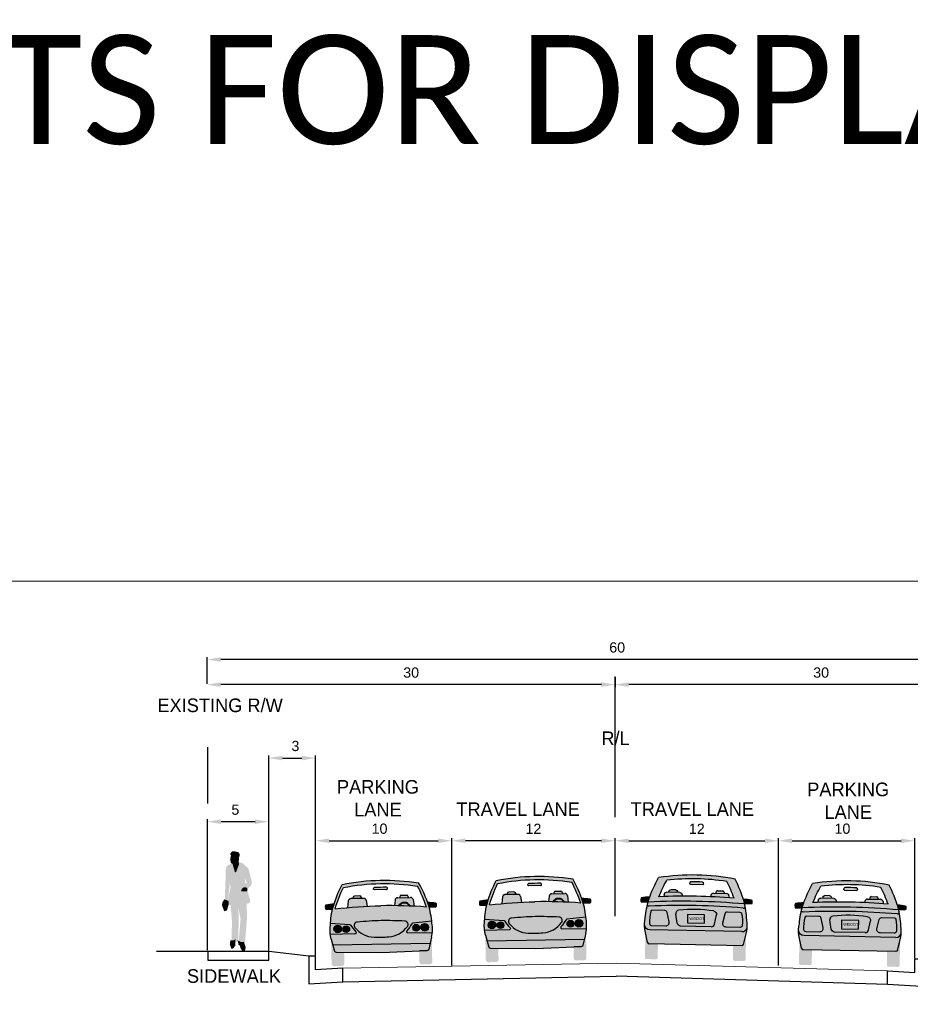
# Model space of a CAD drawing. Extents: x 3480 to 4622, y 4336 to 4703.
# Tile 31 of 33: x 4124 to 4157, y 4661 to 4697. Entities that reach past the tile are written whole.
import ezdxf

# ---------------------------------------------------------------- set-up
doc = ezdxf.new("R2010")
doc.units = 0
doc.header["$MEASUREMENT"] = 0
doc.set_wipeout_variables(frame=1)
doc.linetypes.add('Wisdot2', pattern=[0.125, 0.0625, -0.0625])
doc.layers.get('Defpoints').update_dxf_attribs({"lineweight": 25})
for name, color, linetype, lineweight in [('P_AREA', 1, 'Wisdot2', 25), ('P_MISC', 7, 'Continuous', 25), ('P_MISC_CONSTD', 7, 'Continuous', 25), ('P_MISC_TYPS', 7, 'Continuous', 25)]:
    doc.layers.add(name, color=color, linetype=linetype, lineweight=lineweight)
doc.layers.add('P_MISC_NoPlot', color=7, linetype='Continuous', lineweight=18, plot=False)
doc.layers.add('P_MISC_TXT', color=7, linetype='Continuous')
doc.styles.add('100', font='dot_font5.shx', dxfattribs={"height": 0.05})
doc.styles.add('CalibriLight', font='calibril.ttf')
doc.styles.get("Standard").update_dxf_attribs({"font": 'arial.ttf'})
doc.styles.add('Style-dot_font15', font='dot_font15.shx')
doc.dimstyles.get("Standard").update_dxf_attribs({"dimtxt": 0.18, "dimasz": 0.18, "dimexe": 0.18, "dimexo": 0.0625, "dimgap": 0.09, "dimtad": 0, "dimtih": 1, "dimtoh": 1, "dimdec": 4, "dimzin": 0, "dimdsep": 46, "dimtxsty": 'Standard', "dimcen": 0.09, "dimadec": 0, "dimazin": 0, "dimtfac": 1, "dimtdec": 4, "dimtofl": 0, "dimtmove": 0, "dimatfit": 3, "dimfxl": 1, "dimtolj": 1, "dimtzin": 0, "dimarcsym": 0})

# ---------------------------------------------------------------- blocks, each defined once
blk = doc.blocks.new('*D89')
at = {"layer": 'Defpoints', "color": 0, "transparency": 16777216}
for p in [(870652.745, 574593.412), (870664.745, 574587.808), (870652.745, 574584.994)]:
    blk.add_point(p, dxfattribs=at)
at = {"layer": 'P_MISC', "color": 0, "lineweight": -2, "transparency": 16777216}
for p, q in [((870652.745, 574585.057), (870652.745, 574593.592)), ((870663.745, 574593.412), (870653.745, 574593.412)), ((870664.745, 574587.871), (870664.745, 574593.592))]:
    blk.add_line(p, q, dxfattribs=at)
at = {"layer": 'P_MISC', "color": 0, "transparency": 16777216}
for points in [[(870653.745, 574593.579), (870653.745, 574593.246), (870652.745, 574593.412)], [(870663.745, 574593.579), (870663.745, 574593.246), (870664.745, 574593.412)]]:
    blk.add_solid(points, dxfattribs=at)
at = {"layer": 'P_MISC', "color": 0, "transparency": 16777216, "insert": (870658.745, 574594.289), "char_height": 0.75, "attachment_point": 5}
blk.add_mtext('\\A1;12', dxfattribs=at)
blk = doc.blocks.new('*D90')
at = {"layer": 'Defpoints', "color": 0, "transparency": 16777216}
for p in [(870676.745, 574593.412), (870664.745, 574587.808), (870676.745, 574584.176)]:
    blk.add_point(p, dxfattribs=at)
at = {"layer": 'P_MISC', "color": 0, "lineweight": -2, "transparency": 16777216}
for p, q in [((870664.745, 574587.871), (870664.745, 574593.592)), ((870665.745, 574593.412), (870675.745, 574593.412)), ((870676.745, 574584.238), (870676.745, 574593.592))]:
    blk.add_line(p, q, dxfattribs=at)
at = {"layer": 'P_MISC', "color": 0, "transparency": 16777216}
for points in [[(870665.745, 574593.579), (870665.745, 574593.246), (870664.745, 574593.412)], [(870675.745, 574593.579), (870675.745, 574593.246), (870676.745, 574593.412)]]:
    blk.add_solid(points, dxfattribs=at)
at = {"layer": 'P_MISC', "color": 0, "transparency": 16777216, "insert": (870670.745, 574594.289), "char_height": 0.75, "attachment_point": 5}
blk.add_mtext('\\A1;12', dxfattribs=at)
blk = doc.blocks.new('*D91')
at = {"layer": 'Defpoints', "color": 0, "transparency": 16777216}
for p in [(870686.748, 574593.412), (870676.745, 574587.808), (870686.748, 574584.73)]:
    blk.add_point(p, dxfattribs=at)
at = {"layer": 'P_MISC', "color": 0, "lineweight": -2, "transparency": 16777216}
for p, q in [((870676.745, 574587.871), (870676.745, 574593.592)), ((870677.745, 574593.412), (870685.748, 574593.412)), ((870686.748, 574584.793), (870686.748, 574593.592))]:
    blk.add_line(p, q, dxfattribs=at)
at = {"layer": 'P_MISC', "color": 0, "transparency": 16777216}
for points in [[(870677.745, 574593.579), (870677.745, 574593.246), (870676.745, 574593.412)], [(870685.748, 574593.579), (870685.748, 574593.246), (870686.748, 574593.412)]]:
    blk.add_solid(points, dxfattribs=at)
at = {"layer": 'P_MISC', "color": 0, "transparency": 16777216, "insert": (870681.444, 574594.295), "char_height": 0.75, "attachment_point": 5}
blk.add_mtext('\\A1;10', dxfattribs=at)
blk = doc.blocks.new('*D92')
at = {"layer": 'Defpoints', "color": 0, "transparency": 16777216}
for p in [(870652.745, 574593.412), (870642.742, 574584.934), (870652.745, 574584.186)]:
    blk.add_point(p, dxfattribs=at)
at = {"layer": 'P_MISC', "color": 0, "lineweight": -2, "transparency": 16777216}
for p, q in [((870642.742, 574584.996), (870642.742, 574593.592)), ((870643.742, 574593.412), (870651.745, 574593.412)), ((870652.745, 574584.249), (870652.745, 574593.592))]:
    blk.add_line(p, q, dxfattribs=at)
at = {"layer": 'P_MISC', "color": 0, "transparency": 16777216}
for points in [[(870643.742, 574593.579), (870643.742, 574593.246), (870642.742, 574593.412)], [(870651.745, 574593.579), (870651.745, 574593.246), (870652.745, 574593.412)]]:
    blk.add_solid(points, dxfattribs=at)
at = {"layer": 'P_MISC', "color": 0, "transparency": 16777216, "insert": (870647.442, 574594.295), "char_height": 0.75, "attachment_point": 5}
blk.add_mtext('\\A1;10', dxfattribs=at)
blk = doc.blocks.new('*D93')
at = {"layer": 'Defpoints', "color": 0, "transparency": 16777216}
for p in [(870642.742, 574599.489), (870639.306, 574586.214), (870642.742, 574584.925)]:
    blk.add_point(p, dxfattribs=at)
at = {"layer": 'P_MISC', "color": 0, "lineweight": -2, "transparency": 16777216}
for p, q in [((870639.306, 574586.276), (870639.306, 574599.669)), ((870640.306, 574599.489), (870641.742, 574599.489)), ((870642.742, 574584.987), (870642.742, 574599.669))]:
    blk.add_line(p, q, dxfattribs=at)
at = {"layer": 'P_MISC', "color": 0, "transparency": 16777216}
for points in [[(870640.306, 574599.656), (870640.306, 574599.322), (870639.306, 574599.489)], [(870641.742, 574599.656), (870641.742, 574599.322), (870642.742, 574599.489)]]:
    blk.add_solid(points, dxfattribs=at)
at = {"layer": 'P_MISC', "color": 0, "transparency": 16777216, "insert": (870641.264, 574600.372), "char_height": 0.75, "attachment_point": 5}
blk.add_mtext('\\A1;3', dxfattribs=at)
blk = doc.blocks.new('*D99')
at = {"layer": 'Defpoints', "color": 0, "transparency": 16777216}
for p in [(870634.8, 574594.812), (870634.8, 574585.322), (870639.306, 574585.268)]:
    blk.add_point(p, dxfattribs=at)
at = {"layer": 'P_MISC', "color": 0, "lineweight": -2, "transparency": 16777216}
for p, q in [((870634.8, 574585.384), (870634.8, 574594.992)), ((870638.306, 574594.812), (870635.8, 574594.812)), ((870639.306, 574585.33), (870639.306, 574594.992))]:
    blk.add_line(p, q, dxfattribs=at)
at = {"layer": 'P_MISC', "color": 0, "transparency": 16777216}
for points in [[(870635.8, 574594.979), (870635.8, 574594.645), (870634.8, 574594.812)], [(870638.306, 574594.979), (870638.306, 574594.645), (870639.306, 574594.812)]]:
    blk.add_solid(points, dxfattribs=at)
at = {"layer": 'P_MISC', "color": 0, "transparency": 16777216, "insert": (870636.855, 574595.693), "char_height": 0.75, "attachment_point": 5}
blk.add_mtext('\\A1;5', dxfattribs=at)
blk = doc.blocks.new('*D96')
at = {"layer": 'Defpoints', "color": 0, "transparency": 16777216}
for p in [(870634.783, 574606.731), (870634.783, 574604.954), (870695.011, 574604.823)]:
    blk.add_point(p, dxfattribs=at)
at = {"layer": 'P_MISC', "color": 0, "lineweight": -2, "transparency": 16777216}
for p, q in [((870634.783, 574605.017), (870634.783, 574606.911)), ((870694.011, 574606.731), (870635.783, 574606.731)), ((870695.011, 574604.885), (870695.011, 574606.911))]:
    blk.add_line(p, q, dxfattribs=at)
at = {"layer": 'P_MISC', "color": 0, "transparency": 16777216}
for points in [[(870635.783, 574606.897), (870635.783, 574606.564), (870634.783, 574606.731)], [(870694.011, 574606.897), (870694.011, 574606.564), (870695.011, 574606.731)]]:
    blk.add_solid(points, dxfattribs=at)
at = {"layer": 'P_MISC', "color": 0, "transparency": 16777216, "insert": (870664.897, 574607.613), "char_height": 0.75, "attachment_point": 5}
blk.add_mtext('\\A1;60', dxfattribs=at)
blk = doc.blocks.new('*D97')
at = {"layer": 'Defpoints', "color": 0, "transparency": 16777216}
for p in [(870664.745, 574605.481), (870664.745, 574604.885), (870695.011, 574604.282)]:
    blk.add_point(p, dxfattribs=at)
at = {"layer": 'P_MISC', "color": 0, "lineweight": -2, "transparency": 16777216}
for p, q in [((870664.745, 574605.418), (870664.745, 574604.705)), ((870694.011, 574604.885), (870665.745, 574604.885)), ((870695.011, 574604.344), (870695.011, 574605.065))]:
    blk.add_line(p, q, dxfattribs=at)
at = {"layer": 'P_MISC', "color": 0, "transparency": 16777216}
for points in [[(870665.745, 574605.052), (870665.745, 574604.719), (870664.745, 574604.885)], [(870694.011, 574605.052), (870694.011, 574604.719), (870695.011, 574604.885)]]:
    blk.add_solid(points, dxfattribs=at)
at = {"layer": 'P_MISC', "color": 0, "transparency": 16777216, "insert": (870679.878, 574605.768), "char_height": 0.75, "attachment_point": 5}
blk.add_mtext('\\A1;30', dxfattribs=at)
blk = doc.blocks.new('*D98')
at = {"layer": 'Defpoints', "color": 0, "transparency": 16777216}
for p in [(870634.783, 574604.885), (870634.783, 574604.885), (870664.745, 574604.045)]:
    blk.add_point(p, dxfattribs=at)
at = {"layer": 'P_MISC', "color": 0, "lineweight": -2, "transparency": 16777216}
for p, q in [((870634.783, 574604.948), (870634.783, 574605.065)), ((870663.745, 574604.885), (870635.783, 574604.885)), ((870664.745, 574604.107), (870664.745, 574605.065))]:
    blk.add_line(p, q, dxfattribs=at)
at = {"layer": 'P_MISC', "color": 0, "transparency": 16777216}
for points in [[(870635.783, 574605.052), (870635.783, 574604.719), (870634.783, 574604.885)], [(870663.745, 574605.052), (870663.745, 574604.719), (870664.745, 574604.885)]]:
    blk.add_solid(points, dxfattribs=at)
at = {"layer": 'P_MISC', "color": 0, "transparency": 16777216, "insert": (870649.764, 574605.768), "char_height": 0.75, "attachment_point": 5}
blk.add_mtext('\\A1;30', dxfattribs=at)
blk = doc.blocks.new('BLOCK-Typicals-existing and proposed w wipeout')
at = {"lineweight": -2}
e = blk.add_wipeout([(6.115, 90.267), (126.086, 90.267), (126.086, 3.5), (6.115, 3.5)], dxfattribs=at)
e.dxf.layer = 'P_MISC'
e.dxf.unprotected_set("ltscale", 0)
at = {"layer": 'P_AREA', "linetype": 'Continuous', "lineweight": 25}
for color, points in [(16, [(37.102, 70.08), (36.99, 70.215), (37.007, 70.265), (37.138, 70.431), (37.328, 70.431), (37.59, 70.365), (37.662, 70.298), (37.684, 70.224), (37.684, 70.099), (37.652, 69.999), (37.62, 69.883), (37.553, 69.95), (37.52, 69.999), (37.486, 69.966), (37.453, 69.883), (37.387, 69.918), (37.421, 70.015), (37.355, 70.099), (37.32, 70.23), (37.272, 70.181), (37.221, 70.132), (37.138, 70.099)]), (254, [(37.355, 70.099), (37.32, 70.23), (37.272, 70.181), (37.221, 70.132), (37.138, 70.099), (37.102, 70.08), (37.077, 70.109), (37.039, 69.856), (37.054, 69.753), (37.083, 69.739), (37.074, 69.596), (37.219, 69.554), (37.338, 69.604), (37.467, 69.749), (37.598, 69.801), (37.62, 69.883), (37.553, 69.95), (37.52, 69.999), (37.486, 69.966), (37.453, 69.883), (37.387, 69.918), (37.421, 70.015)]), (8, [(36.603, 66.833), (36.807, 66.761), (36.955, 67.822), (36.973, 68.052), (37.032, 67.806), (38.133, 68.04), (38.1, 68.244), (38.065, 68.399), (38.183, 68.268), (38.165, 68.212), (38.232, 68.146), (38.133, 68.04), (37.999, 67.731), (38.148, 67.731), (38.213, 67.693), (38.269, 67.646), (38.529, 67.907), (38.574, 68.071), (38.587, 68.204), (38.344, 69.155), (37.918, 69.554), (37.585, 69.652), (37.619, 69.552), (37.619, 69.486), (37.387, 68.922), (37.203, 69.559), (37.148, 69.574), (36.869, 69.428), (36.73, 69.294), (36.683, 69.16)]), (254, [(37.203, 69.559), (37.387, 68.922), (37.619, 69.486), (37.619, 69.552), (37.585, 69.652), (37.598, 69.801), (37.467, 69.749), (37.338, 69.604), (37.219, 69.554)]), (8, [(36.914, 66.5), (36.807, 66.761), (37.032, 67.806), (38.133, 68.04), (38.053, 67.852), (37.999, 67.731), (37.948, 67.692), (37.841, 67.539), (37.949, 67.522), (38.226, 67.538), (38.213, 67.693), (38.269, 67.646), (38.291, 67.455), (38.489, 66.761), (38.393, 66.629), (37.746, 66.446), (37.67, 66.841), (37.547, 66.46)]), (254, [(37.841, 67.539), (37.949, 67.522), (38.226, 67.538), (38.213, 67.693), (38.148, 67.731), (38.049, 67.731), (37.999, 67.731), (37.948, 67.692)]), (254, [(36.429, 66.503), (36.593, 66.078), (36.729, 66.127), (36.848, 66.529), (36.84, 66.671), (36.848, 66.743), (36.574, 66.84), (36.458, 66.643)]), (150, [(37.106, 63.858), (37.095, 63.949), (37.134, 65.301), (37.027, 66.492), (37.547, 66.46), (37.67, 66.841), (37.746, 66.446), (38.219, 66.58), (38.227, 65.425), (38.084, 63.693), (37.999, 63.657), (37.827, 63.673), (37.652, 63.758), (37.621, 63.771), (37.763, 65.482), (37.602, 66.242), (37.624, 65.454), (37.585, 63.786), (37.536, 63.807), (37.416, 63.758), (37.255, 63.758)]), (250, [(37.079, 63.287), (36.969, 63.6), (37.014, 63.888), (37.23, 63.888), (37.392, 63.954), (37.369, 63.488), (37.214, 63.287)]), (250, [(37.926, 63.064), (37.769, 63.287), (37.703, 63.51), (37.615, 63.553), (37.548, 63.888), (37.782, 63.774), (38.014, 63.753), (38.149, 63.354), (38.059, 63.087)])]:
    blk.add_hatch(color=color, dxfattribs=at).paths.add_polyline_path(points)
at = {"layer": 'P_AREA', "lineweight": 15}
for color, points in [(4, [(45.31, 67.766, -0.086394), (50.755, 67.875, -0.042816), (51.418, 66.334, -0.001416), (51.612, 66.319, 0.007604), (51.56, 66.501, 0.044201), (50.839, 68.112, 0.088901), (45.216, 68, 0.044201), (44.561, 66.361, 0.007604), (44.516, 66.177, -0.001416), (44.709, 66.2, -0.042816)]), (4, [(56.637, 68.06, -0.086394), (62.082, 68.169, -0.042816), (62.745, 66.628, -0.001416), (62.939, 66.613, 0.007604), (62.887, 66.795, 0.044201), (62.167, 68.406, 0.088901), (56.543, 68.294, 0.044201), (55.888, 66.655, 0.007604), (55.843, 66.471, -0.001416), (56.036, 66.494, -0.042816)]), (253, [(69.728, 67.594), (69.353, 67.601, 0.414214), (69.226, 67.479), (69.224, 67.416), (69.058, 67.42, 0.378242), (68.868, 67.259), (68.846, 67.108, -0.010504), (70.209, 67.134), (70.198, 67.233, 0.378242), (70.016, 67.4), (69.849, 67.404), (69.85, 67.466, 0.414214)]), (253, [(72.79, 67.533), (73.165, 67.525, -0.414214), (73.287, 67.398), (73.286, 67.335), (73.452, 67.332, -0.378242), (73.635, 67.164), (73.651, 67.012, 0.010504), (72.291, 67.093), (72.305, 67.19, -0.378242), (72.495, 67.351), (72.661, 67.348), (72.662, 67.41, -0.414214)]), (4, [(52.106, 66.641, 0.032841), (51.493, 66.689, -0.029833), (51.612, 66.319), (52.112, 66.329, 0.184661)]), (4, [(55.337, 66.773, -0.032841), (55.948, 66.846, 0.029833), (55.843, 66.471), (55.343, 66.461, -0.184661)]), (4, [(59.388, 66.725, -0.025862), (62.939, 66.613, -0.041364), (63.127, 65.598), (61.737, 65.439, 0.228108), (61.668, 65.396, -0.035278), (61.297, 64.888, 0.645243), (61.37, 64.733), (63.174, 64.77, -0.035812), (63.118, 64.416), (63.018, 63.985), (55.87, 63.842), (55.752, 64.269, -0.035812), (55.682, 64.62), (57.486, 64.656, 0.645243), (57.553, 64.813, -0.035278), (57.162, 65.306, 0.228108), (57.092, 65.346), (55.696, 65.449, -0.041364), (55.843, 66.471, -0.025862)]), (4, [(63.433, 66.935, 0.032841), (62.82, 66.984, -0.029833), (62.939, 66.613), (63.439, 66.623, 0.184661)]), (253, [(81.042, 67.164), (80.667, 67.171, 0.414214), (80.54, 67.049), (80.538, 66.986), (80.372, 66.99, 0.378242), (80.182, 66.829), (80.16, 66.678, -0.010504), (81.523, 66.704), (81.512, 66.802, 0.378242), (81.33, 66.97), (81.163, 66.974), (81.164, 67.036, 0.414214)]), (253, [(84.104, 67.102), (84.479, 67.095, -0.414214), (84.601, 66.967), (84.6, 66.905), (84.766, 66.902, -0.378242), (84.949, 66.734), (84.965, 66.582, 0.010504), (83.605, 66.662), (83.619, 66.76, -0.378242), (83.809, 66.921), (83.975, 66.917), (83.976, 66.98, -0.414214)]), (4, [(44.01, 66.479, -0.032841), (44.621, 66.552, 0.029833), (44.516, 66.177), (44.016, 66.167, -0.184661)]), (4, [(48.06, 66.431, -0.025862), (51.612, 66.319, -0.041364), (51.8, 65.303), (50.41, 65.145, 0.228108), (50.341, 65.102, -0.035278), (49.97, 64.594, 0.645243), (50.043, 64.439), (51.847, 64.475, -0.035812), (51.791, 64.122), (51.691, 63.691), (44.543, 63.548), (44.425, 63.975, -0.035812), (44.355, 64.326), (46.159, 64.362, 0.645243), (46.226, 64.519, -0.035278), (45.835, 65.012, 0.228108), (45.765, 65.052), (44.369, 65.155, -0.041364), (44.516, 66.177, -0.025862)]), (4, [(44.355, 64.326, -0.067694), (44.362, 64.999, -0.006225), (44.369, 65.155), (45.765, 65.052, -0.228108), (45.835, 65.012, 0.035278), (46.226, 64.519, -0.645243), (46.159, 64.362)]), (4, [(51.847, 64.475, 0.067694), (51.813, 65.148, 0.006225), (51.8, 65.303), (50.41, 65.145, 0.228108), (50.341, 65.102, -0.035278), (49.97, 64.594, 0.645243), (50.043, 64.439)]), (4, [(55.682, 64.62, -0.067694), (55.689, 65.294, -0.006225), (55.696, 65.449), (57.092, 65.346, -0.228108), (57.162, 65.306, 0.035278), (57.553, 64.813, -0.645243), (57.486, 64.656)]), (4, [(63.174, 64.77, 0.067694), (63.14, 65.443, 0.006225), (63.127, 65.598), (61.737, 65.439, 0.228108), (61.668, 65.396, -0.035278), (61.297, 64.888, 0.645243), (61.37, 64.733)]), (4, [(44.543, 63.548), (51.691, 63.691), (51.586, 63.24, -0.336381), (51.47, 63.143), (48.129, 62.994), (44.786, 63.009, -0.336381), (44.666, 63.101)]), (4, [(55.87, 63.842), (63.018, 63.985), (62.913, 63.534, -0.336381), (62.797, 63.437), (59.456, 63.289), (56.113, 63.304, -0.336381), (55.993, 63.395)])]:
    blk.add_hatch(color=color, dxfattribs=at).paths.add_polyline_path(points)
at = {"layer": 'P_AREA', "lineweight": 30}
for points in [[(58.917, 67.904), (59.815, 67.921, 0.534906), (59.871, 68.009), (59.846, 68.066, 0.295589), (59.789, 68.103, 0.013652), (58.929, 68.086), (58.936, 68.086, 0.295589), (58.88, 68.046), (58.858, 67.989, 0.534906)], [(71.714, 67.991), (70.816, 68.009, -0.534906), (70.761, 68.097), (70.785, 68.153, -0.295589), (70.842, 68.191, -0.013652), (71.702, 68.174), (71.696, 68.174, -0.295589), (71.751, 68.134), (71.773, 68.077, -0.534906)], [(47.59, 67.609), (48.488, 67.627, 0.534906), (48.544, 67.715), (48.519, 67.771, 0.295589), (48.462, 67.809, 0.013652), (47.602, 67.792), (47.609, 67.792, 0.295589), (47.553, 67.752), (47.531, 67.695, 0.534906)], [(83.028, 67.561), (82.13, 67.579, -0.534906), (82.075, 67.667), (82.099, 67.723, -0.295589), (82.156, 67.761, -0.013652), (83.016, 67.743), (83.01, 67.744, -0.295589), (83.065, 67.704), (83.087, 67.647, -0.534906)]]:
    blk.add_hatch(color=250, dxfattribs=at).paths.add_polyline_path(points)
at = {"layer": 'P_AREA', "linetype": 'Continuous'}
for points in [[(74.007, 66.983, 0.03157), (68.489, 67.094), (67.692, 66.701, -0.034148), (74.788, 66.559), (74.743, 66.743, 0.044201), (74.088, 68.382, 0.088901), (68.465, 68.494, 0.044201), (67.745, 66.883), (67.692, 66.701), (68.489, 67.094, -0.035691), (69.071, 68.297, -0.069803), (73.474, 68.209, -0.035691)], [(85.321, 66.553, 0.03157), (79.803, 66.664), (79.006, 66.271, -0.034148), (86.102, 66.129), (86.057, 66.313, 0.044201), (85.402, 67.952, 0.088901), (79.779, 68.064, 0.044201), (79.059, 66.453), (79.006, 66.271), (79.803, 66.664, -0.035691), (80.385, 67.867, -0.069803), (84.788, 67.779, -0.035691)], [(67.198, 67.023, -0.032841), (67.812, 67.071, 0.029833), (67.692, 66.701), (67.192, 66.711, -0.184661)], [(75.295, 66.861, 0.032841), (74.684, 66.934, -0.029833), (74.788, 66.559), (75.288, 66.549, 0.184661)], [(78.512, 66.593, -0.032841), (79.126, 66.641, 0.029833), (79.006, 66.271), (78.506, 66.281, -0.184661)], [(86.609, 66.431, 0.032841), (85.998, 66.504, -0.029833), (86.102, 66.129), (86.602, 66.119, 0.184661)]]:
    blk.add_hatch(color=3, dxfattribs=at).paths.add_polyline_path(points)
at = {"layer": 'P_AREA', "lineweight": 40}
for points in [[(56.945, 66.59, -0.010504), (58.386, 66.691), (58.326, 67.103, 0.378242), (58.137, 67.263), (57.97, 67.26), (57.969, 67.322, 0.414214), (57.842, 67.445), (57.467, 67.437, 0.414214), (57.344, 67.31), (57.345, 67.247), (57.179, 67.244, 0.378242), (56.996, 67.076)], [(61.833, 66.687, 0.010504), (60.39, 66.731), (60.433, 67.145, -0.378242), (60.616, 67.313), (60.782, 67.316), (60.781, 67.378, -0.414214), (60.903, 67.506), (61.278, 67.513, -0.414214), (61.406, 67.391), (61.407, 67.328), (61.574, 67.332, -0.378242), (61.763, 67.171)], [(45.618, 66.295, -0.010504), (47.059, 66.397), (46.999, 66.808, 0.378242), (46.81, 66.969), (46.643, 66.966), (46.642, 67.028, 0.414214), (46.514, 67.151), (46.14, 67.143, 0.414214), (46.017, 67.016), (46.018, 66.953), (45.852, 66.95, 0.378242), (45.669, 66.782)], [(50.506, 66.393, 0.010504), (49.063, 66.437), (49.106, 66.851, -0.378242), (49.289, 67.018), (49.455, 67.022), (49.454, 67.084, -0.414214), (49.576, 67.212), (49.951, 67.219, -0.414214), (50.079, 67.097), (50.08, 67.034), (50.246, 67.038, -0.378242), (50.436, 66.877)]]:
    blk.add_hatch(color=253, dxfattribs=at).paths.add_polyline_path(points)
at = {"layer": 'P_AREA', "linetype": 'Continuous', "lineweight": 15}
for color, points in [(3, [(67.692, 66.701, -0.034148), (74.788, 66.559, -0.047601), (74.942, 65.381, -0.083593), (74.949, 64.551), (74.71, 63.591, -0.349989), (74.586, 63.496), (67.772, 63.632, -0.349989), (67.652, 63.732), (67.451, 64.701, -0.083593), (67.491, 65.53, -0.047601)]), (1, [(68.923, 66.078), (68.011, 66.097, 0.352203), (67.887, 66.001, 0.07104), (67.804, 65.121, 0.394598), (67.957, 64.972), (68.988, 64.952, 0.479656), (69.239, 65.251), (69.103, 65.928, 0.351665)]), (1, [(73.534, 65.986), (74.445, 65.968, -0.352203), (74.565, 65.867, -0.07104), (74.614, 64.985, -0.394598), (74.455, 64.842), (73.423, 64.863, -0.479656), (73.185, 65.172), (73.348, 65.843, -0.351665)]), (3, [(79.006, 66.271, -0.034148), (86.102, 66.129, -0.047601), (86.256, 64.951, -0.083593), (86.263, 64.121), (86.024, 63.161, -0.349989), (85.9, 63.066), (79.086, 63.202, -0.349989), (78.966, 63.302), (78.765, 64.271, -0.083593), (78.805, 65.1, -0.047601)]), (1, [(80.237, 65.648), (79.325, 65.666, 0.352203), (79.201, 65.571, 0.07104), (79.118, 64.691, 0.394598), (79.271, 64.542), (80.302, 64.522, 0.479656), (80.553, 64.821), (80.417, 65.498, 0.351665)]), (1, [(84.848, 65.556), (85.759, 65.538, -0.352203), (85.879, 65.437, -0.07104), (85.928, 64.555, -0.394598), (85.769, 64.412), (84.737, 64.433, -0.479656), (84.499, 64.742), (84.662, 65.413, -0.351665)]), (250, [(63.083, 64.265), (62.913, 63.534, -0.336381), (62.797, 63.437), (62.214, 63.411), (62.231, 62.594, 0.414214), (62.422, 62.41), (62.984, 62.422, 0.414214), (63.168, 62.613), (63.131, 64.472), (63.13, 64.472, -0.005666), (63.118, 64.416), (62.913, 63.534)]), (250, [(67.585, 62.511), (68.272, 62.497, 0.414214), (68.399, 62.619), (68.419, 63.619), (67.772, 63.632, -0.349989), (67.652, 63.732), (67.499, 64.471), (67.462, 62.638, 0.414214)]), (250, [(44.466, 63.825), (44.666, 63.101, 0.336381), (44.786, 63.009), (45.368, 63.007), (45.385, 62.189, -0.414214), (45.201, 61.998), (44.639, 61.987, -0.414214), (44.447, 62.171), (44.41, 64.029), (44.411, 64.03, 0.005666), (44.425, 63.975), (44.666, 63.101)]), (250, [(51.756, 63.971), (51.586, 63.24, -0.336381), (51.47, 63.143), (50.887, 63.117), (50.904, 62.3, 0.414214), (51.095, 62.116), (51.657, 62.127, 0.414214), (51.841, 62.319), (51.804, 64.177), (51.803, 64.177, -0.005666), (51.791, 64.122), (51.586, 63.24)]), (250, [(55.794, 64.119), (55.993, 63.395, 0.336381), (56.113, 63.304), (56.695, 63.301), (56.712, 62.484, -0.414214), (56.528, 62.292), (55.966, 62.281, -0.414214), (55.775, 62.465), (55.737, 64.324), (55.738, 64.324, 0.005666), (55.752, 64.269), (55.993, 63.395)]), (250, [(74.728, 62.368), (74.041, 62.382, -0.414214), (73.918, 62.509), (73.938, 63.509), (74.586, 63.496, 0.349989), (74.71, 63.591), (74.892, 64.323), (74.856, 62.49, -0.414214)]), (250, [(78.899, 62.081), (79.586, 62.067, 0.414214), (79.713, 62.189), (79.733, 63.189), (79.086, 63.202, -0.349989), (78.966, 63.302), (78.813, 64.041), (78.776, 62.208, 0.414214)]), (250, [(86.042, 61.938), (85.355, 61.951, -0.414214), (85.232, 62.079), (85.252, 63.079), (85.9, 63.066, 0.349989), (86.024, 63.161), (86.206, 63.893), (86.17, 62.06, -0.414214)])]:
    blk.add_hatch(color=color, dxfattribs=at).paths.add_polyline_path(points)
at = {"layer": 'P_MISC_CONSTD', "true_color": 0xfafafa}
h = blk.add_hatch(color=7, dxfattribs=at)
edge = h.paths.add_edge_path()
edge.add_arc((51.29, 64.852), 0.281, -47.00001, 312.99999)
h = blk.add_hatch(color=7, dxfattribs=at)
edge = h.paths.add_edge_path()
edge.add_arc((56.224, 65.018), 0.281, -47.00001, 312.99999)
h = blk.add_hatch(color=7, dxfattribs=at)
edge = h.paths.add_edge_path()
edge.add_arc((56.849, 65.003), 0.25, -47.00001, 312.99999)
h = blk.add_hatch(color=7, dxfattribs=at)
edge = h.paths.add_edge_path()
edge.add_arc((61.993, 65.106), 0.25, -47.00001, 312.99999)
h = blk.add_hatch(color=7, dxfattribs=at)
edge = h.paths.add_edge_path()
edge.add_arc((62.617, 65.146), 0.281, -47.00001, 312.99999)
h = blk.add_hatch(color=7, dxfattribs=at)
edge = h.paths.add_edge_path()
edge.add_arc((44.897, 64.724), 0.281, -47.00001, 312.99999)
h = blk.add_hatch(color=7, dxfattribs=at)
edge = h.paths.add_edge_path()
edge.add_arc((45.522, 64.709), 0.25, -47.00001, 312.99999)
h = blk.add_hatch(color=7, dxfattribs=at)
edge = h.paths.add_edge_path()
edge.add_arc((50.666, 64.812), 0.25, -47.00001, 312.99999)
at = {"layer": 'P_AREA', "color": 250, "linetype": 'Continuous', "lineweight": 15}
for p, q in [((74.71, 63.591), (74.836, 64.096)), ((86.024, 63.161), (86.15, 63.666))]:
    blk.add_line(p, q, dxfattribs=at)
at = {"layer": 'P_AREA', "color": 250, "linetype": 'Continuous', "lineweight": 25, "flags": 128}
for points in [[(37.355, 70.099), (37.32, 70.23), (37.272, 70.181), (37.221, 70.132), (37.138, 70.099), (37.102, 70.08), (37.077, 70.109), (37.039, 69.856), (37.054, 69.753), (37.083, 69.739), (37.074, 69.596), (37.219, 69.554), (37.338, 69.604), (37.467, 69.749), (37.598, 69.801), (37.62, 69.883), (37.553, 69.95), (37.52, 69.999), (37.486, 69.966), (37.453, 69.883), (37.387, 69.918), (37.421, 70.015), (37.355, 70.099)], [(37.203, 69.559), (37.387, 68.922), (37.619, 69.486), (37.619, 69.552), (37.585, 69.652), (37.598, 69.801), (37.467, 69.749), (37.338, 69.604), (37.219, 69.554), (37.203, 69.559)], [(37.841, 67.539), (37.949, 67.522), (38.226, 67.538), (38.213, 67.693), (38.148, 67.731), (38.049, 67.731), (37.999, 67.731), (37.948, 67.692), (37.841, 67.539)], [(36.429, 66.503), (36.593, 66.078), (36.729, 66.127), (36.848, 66.529), (36.84, 66.671), (36.848, 66.743), (36.574, 66.84), (36.458, 66.643), (36.429, 66.503)]]:
    blk.add_lwpolyline(points, close=True, dxfattribs=at)
at = {"layer": 'P_AREA', "color": 250, "linetype": 'Continuous', "lineweight": 15}
for centre in [(74.588, 63.621), (85.902, 63.191)]:
    blk.add_arc(centre, 0.125, 268.85423, 346.01213, dxfattribs=at)
at = {"layer": 'P_MISC'}
for p, q in [((35.347, 63.06), (31.587, 63.06)), ((42.77, 62.725), (39.834, 63.06)), ((45.27, 60.85), (65.341, 61.256)), ((85.275, 60.647), (65.341, 61.256))]:
    blk.add_line(p, q, dxfattribs=at)
blk.add_lwpolyline([(39.834, 63.06), (35.347, 63.06), (35.347, 62.426), (39.834, 62.426)], close=True, dxfattribs=at)
at = {"layer": 'P_MISC_CONSTD', "color": 250}
for p, q in [((58.858, 67.989), (58.88, 68.046)), ((59.871, 68.009), (59.846, 68.066)), ((70.761, 68.097), (70.785, 68.153)), ((70.816, 68.009), (71.714, 67.991)), ((71.773, 68.077), (71.751, 68.134)), ((47.531, 67.695), (47.553, 67.752)), ((48.488, 67.627), (47.59, 67.609)), ((48.544, 67.715), (48.519, 67.771)), ((57.344, 67.31), (57.345, 67.247)), ((57.842, 67.445), (57.467, 67.437)), ((57.969, 67.322), (57.97, 67.26)), ((59.815, 67.921), (58.917, 67.904)), ((60.616, 67.313), (61.574, 67.332)), ((60.781, 67.378), (60.782, 67.316)), ((60.903, 67.506), (61.278, 67.513)), ((61.406, 67.391), (61.407, 67.328)), ((70.016, 67.4), (69.058, 67.42)), ((69.226, 67.479), (69.224, 67.416)), ((69.728, 67.594), (69.353, 67.601)), ((69.85, 67.466), (69.849, 67.404)), ((72.495, 67.351), (73.452, 67.332)), ((72.662, 67.41), (72.661, 67.348)), ((72.79, 67.533), (73.165, 67.525)), ((73.287, 67.398), (73.286, 67.335)), ((82.075, 67.667), (82.099, 67.723)), ((82.13, 67.579), (83.028, 67.561)), ((83.087, 67.647), (83.065, 67.704)), ((45.669, 66.782), (45.618, 66.295)), ((46.81, 66.969), (45.852, 66.95)), ((46.017, 67.016), (46.018, 66.953)), ((46.514, 67.151), (46.14, 67.143)), ((46.642, 67.028), (46.643, 66.966)), ((46.999, 66.808), (47.059, 66.397)), ((49.106, 66.851), (49.063, 66.437)), ((49.289, 67.018), (50.246, 67.038)), ((49.454, 67.084), (49.455, 67.022)), ((49.576, 67.212), (49.951, 67.219)), ((50.079, 67.097), (50.08, 67.034)), ((50.436, 66.877), (50.506, 66.393)), ((56.996, 67.076), (56.945, 66.59)), ((58.137, 67.263), (57.179, 67.244)), ((58.326, 67.103), (58.386, 66.691)), ((60.433, 67.145), (60.39, 66.731)), ((61.763, 67.171), (61.833, 66.687)), ((68.868, 67.259), (68.846, 67.108)), ((70.198, 67.233), (70.209, 67.134)), ((72.305, 67.19), (72.291, 67.093)), ((73.635, 67.164), (73.651, 67.012)), ((80.182, 66.829), (80.16, 66.678)), ((81.33, 66.97), (80.372, 66.99)), ((80.54, 67.049), (80.538, 66.986)), ((81.042, 67.164), (80.667, 67.171)), ((81.164, 67.036), (81.163, 66.974)), ((81.512, 66.802), (81.523, 66.704)), ((83.619, 66.76), (83.605, 66.662)), ((83.809, 66.921), (84.766, 66.902)), ((83.976, 66.98), (83.975, 66.917)), ((84.104, 67.102), (84.479, 67.095)), ((84.601, 66.967), (84.6, 66.905)), ((84.949, 66.734), (84.965, 66.582)), ((51.47, 63.143), (50.939, 63.119)), ((62.797, 63.437), (62.266, 63.414))]:
    blk.add_line(p, q, dxfattribs=at)
at = {"layer": 'P_MISC_CONSTD', "color": 250, "lineweight": 30}
for p, q in [((69.839, 65.141), (69.735, 65.813)), ((72.58, 65.087), (72.712, 65.753)), ((81.153, 64.711), (81.049, 65.383)), ((83.894, 64.657), (84.026, 65.323)), ((63.118, 64.416), (62.913, 63.534)), ((67.652, 63.732), (67.451, 64.701)), ((74.574, 64.528), (67.825, 64.662)), ((72.33, 64.885), (70.081, 64.93)), ((74.71, 63.591), (74.949, 64.551)), ((83.644, 64.455), (81.395, 64.5)), ((44.425, 63.975), (44.666, 63.101)), ((51.791, 64.122), (51.586, 63.24)), ((55.752, 64.269), (55.993, 63.395)), ((78.966, 63.302), (78.765, 64.271)), ((85.888, 64.097), (79.139, 64.232)), ((86.024, 63.161), (86.263, 64.121)), ((44.786, 63.009), (48.129, 62.994)), ((48.129, 62.994), (51.47, 63.143)), ((56.113, 63.304), (59.456, 63.289)), ((59.456, 63.289), (62.797, 63.437)), ((74.586, 63.496), (67.772, 63.632)), ((85.9, 63.066), (79.086, 63.202))]:
    blk.add_line(p, q, dxfattribs=at)
at = {"layer": 'P_MISC_CONSTD', "color": 7, "lineweight": 30}
for p, q in [((44.543, 63.548), (51.691, 63.691)), ((55.87, 63.842), (63.018, 63.985))]:
    blk.add_line(p, q, dxfattribs=at)
at = {"layer": 'P_MISC_CONSTD', "color": 250, "lineweight": 30, "flags": 128}
for points in [[(51.493, 66.689, -0.032841), (52.106, 66.641, -0.184661), (52.112, 66.329), (51.612, 66.319)], [(55.948, 66.846, 0.032841), (55.337, 66.773, 0.184661), (55.343, 66.461), (55.843, 66.471)], [(62.82, 66.984, -0.032841), (63.433, 66.935, -0.184661), (63.439, 66.623), (62.939, 66.613)], [(67.812, 67.071, 0.032841), (67.198, 67.023, 0.184661), (67.192, 66.711), (67.692, 66.701)], [(74.684, 66.934, -0.032841), (75.295, 66.861, -0.184661), (75.288, 66.549), (74.788, 66.559)], [(79.126, 66.641, 0.032841), (78.512, 66.593, 0.184661), (78.506, 66.281), (79.006, 66.271)], [(44.621, 66.552, 0.032841), (44.01, 66.479, 0.184661), (44.016, 66.167), (44.516, 66.177)], [(85.998, 66.504, -0.032841), (86.609, 66.431, -0.184661), (86.602, 66.119), (86.102, 66.129)]]:
    blk.add_lwpolyline(points, format="xyb", dxfattribs=at)
for points in [[(68.923, 66.078), (68.011, 66.097, 0.352203), (67.887, 66.001, 0.07104), (67.804, 65.121, 0.394598), (67.957, 64.972), (68.988, 64.952, 0.479656), (69.239, 65.251), (69.103, 65.928, 0.351665), (68.923, 66.078)], [(73.534, 65.986), (74.445, 65.968, -0.352203), (74.565, 65.867, -0.07104), (74.614, 64.985, -0.394598), (74.455, 64.842), (73.423, 64.863, -0.479656), (73.185, 65.172), (73.348, 65.843, -0.351665), (73.534, 65.986)], [(80.237, 65.648), (79.325, 65.666, 0.352203), (79.201, 65.571, 0.07104), (79.118, 64.691, 0.394598), (79.271, 64.542), (80.302, 64.522, 0.479656), (80.553, 64.821), (80.417, 65.498, 0.351665), (80.237, 65.648)], [(84.848, 65.556), (85.759, 65.538, -0.352203), (85.879, 65.437, -0.07104), (85.928, 64.555, -0.394598), (85.769, 64.412), (84.737, 64.433, -0.479656), (84.499, 64.742), (84.662, 65.413, -0.351665), (84.848, 65.556)]]:
    blk.add_lwpolyline(points, format="xyb", close=True, dxfattribs=at)
at = {"layer": 'P_MISC_CONSTD', "color": 7, "lineweight": 30, "flags": 128}
for points in [[(44.369, 65.155), (45.765, 65.052, -0.228108), (45.835, 65.012, 0.035278), (46.226, 64.519, -0.645243), (46.159, 64.362), (44.355, 64.326)], [(51.8, 65.303), (50.41, 65.145, 0.228108), (50.341, 65.102, -0.035278), (49.97, 64.594, 0.645243), (50.043, 64.439), (51.847, 64.475)], [(55.696, 65.449), (57.092, 65.346, -0.228108), (57.162, 65.306, 0.035278), (57.553, 64.813, -0.645243), (57.486, 64.656), (55.682, 64.62)], [(63.127, 65.598), (61.737, 65.439, 0.228108), (61.668, 65.396, -0.035278), (61.297, 64.888, 0.645243), (61.37, 64.733), (63.174, 64.77)]]:
    blk.add_lwpolyline(points, format="xyb", dxfattribs=at)
for points in [[(48.645, 64.145, 0.219295), (50.018, 64.905, 0.598899), (49.827, 65.303, 0.012696), (48.082, 65.338, 0.012696), (46.34, 65.233, 0.598899), (46.166, 64.828, 0.219295), (47.568, 64.123), (47.568, 64.123, 0.027183), (48.645, 64.145)], [(59.972, 64.439, 0.219295), (61.345, 65.2, 0.598899), (61.154, 65.597, 0.012696), (59.409, 65.632, 0.012696), (57.667, 65.527, 0.598899), (57.493, 65.123, 0.219295), (58.895, 64.417), (58.895, 64.417, 0.027183), (59.972, 64.439)]]:
    blk.add_lwpolyline(points, format="xyb", close=True, dxfattribs=at)
at = {"layer": 'P_MISC_CONSTD', "color": 250, "lineweight": 30, "flags": 128}
for points in [[(70.586, 65.17), (71.836, 65.145), (71.848, 65.77), (70.598, 65.795), (70.586, 65.17)], [(81.9, 64.74), (83.15, 64.715), (83.162, 65.34), (81.912, 65.365), (81.9, 64.74)]]:
    blk.add_lwpolyline(points, close=True, dxfattribs=at)
at = {"layer": 'P_MISC_CONSTD', "color": 250, "lineweight": 30}
for centre, radius in [((51.29, 64.852), 0.281), ((56.224, 65.018), 0.281), ((56.849, 65.003), 0.25), ((61.993, 65.106), 0.25), ((62.617, 65.146), 0.281), ((44.897, 64.724), 0.281), ((45.522, 64.709), 0.25), ((50.666, 64.812), 0.25)]:
    blk.add_circle(centre, radius, dxfattribs=at)
at = {"layer": 'P_MISC_CONSTD', "color": 250, "lineweight": 30, "extrusion": (0, 0, -1)}
for centre, radius, start, end in [((-48.342, 52.368), 15.941, 78.69344, 99.01457), ((-65.465, 63.776), 10, 16.73554, 26.8591), ((-59.669, 52.662), 15.941, 78.69344, 99.01457), ((-77.198, 63.623), 10, 19.02731, 29.15086), ((-88.512, 63.193), 10, 19.02731, 29.15086), ((-54.138, 63.482), 10, 16.73554, 26.8591), ((-61.935, 65.076), 6.25, 1.9944, 14.63825), ((-73.724, 65.063), 6.25, 4.28617, 16.93002), ((-50.608, 64.782), 6.25, 1.9944, 14.63825), ((-67.774, 66.518), 0.125, 267.33776, 13.7346), ((-72.466, 65.801), 0.25, 98.60005, 191.14577), ((-85.038, 64.633), 6.25, 4.28617, 16.93002), ((-79.088, 66.087), 0.125, 267.33776, 13.7346), ((-58.163, 64.932), 2.5, 344.62179, 8.31633), ((-69.934, 64.997), 2.5, 353.20641, 12.31998), ((-70.086, 65.18), 0.25, 271.14577, 351.14577), ((-83.78, 65.371), 0.25, 98.60005, 191.14577), ((-46.836, 64.638), 2.5, 344.62179, 8.31633), ((-67.822, 65.048), 0.385, 269.55897, 357.98454), ((-81.248, 64.567), 2.5, 353.20641, 12.31998), ((-79.136, 64.617), 0.385, 269.55897, 357.98454), ((-81.4, 64.75), 0.25, 271.14577, 351.14577), ((-51.464, 63.268), 0.125, 193.08622, 267.45401), ((-62.791, 63.562), 0.125, 193.08622, 267.45401), ((-74.588, 63.621), 0.125, 193.98787, 271.14577), ((-85.902, 63.191), 0.125, 193.98787, 271.14577)]:
    blk.add_arc(centre, radius, start, end, dxfattribs=at)
at = {"layer": 'P_MISC_CONSTD', "color": 250, "extrusion": (0, 0, -1)}
for centre, radius, start, end in [((-48.346, 52.181), 15.879, 78.97855, 98.72946), ((-65.465, 63.776), 9.812, 16.08287, 25.88968), ((-59.673, 52.475), 15.879, 78.97855, 98.72946), ((-59.675, 52.35), 15.754, 87.2867, 90.4153), ((-59.789, 68.04), 0.0625, 90.4153, 156.28369), ((-70.818, 68.072), 0.0625, 271.14577, 23.71608), ((-71.693, 68.111), 0.0625, 92.70706, 158.57546), ((-54.138, 63.482), 9.812, 16.08287, 25.88968), ((-47.589, 67.672), 0.0625, 268.85401, 21.42432), ((-48.348, 52.056), 15.754, 87.2867, 90.4153), ((-48.462, 67.746), 0.0625, 90.4153, 156.28369), ((-58.916, 67.966), 0.0625, 268.85401, 21.42432), ((-82.132, 67.642), 0.0625, 271.14577, 23.71608), ((-83.007, 67.681), 0.0625, 92.70706, 158.57546), ((-60.075, 32.357), 34.375, 83.25257, 88.85401), ((-48.748, 32.063), 34.375, 83.25257, 88.85401)]:
    blk.add_arc(centre, radius, start, end, dxfattribs=at)
at = {"layer": 'P_MISC_CONSTD', "color": 250, "lineweight": 30}
for centre, radius, start, end in [((42.106, 63.241), 10, 19.02753, 29.15108), ((53.433, 63.535), 10, 19.02753, 29.15108), ((70.963, 52.75), 15.941, 78.69367, 99.0148), ((65.167, 63.864), 10, 16.73577, 26.85932), ((82.277, 52.32), 15.941, 78.69367, 99.0148), ((76.481, 63.434), 10, 16.73577, 26.85932), ((56.908, 64.975), 6.25, 4.28639, 16.93024), ((70.202, 14.737), 52.024, 84.94268, 92.76578), ((68.696, 65.164), 6.25, 1.99463, 14.63848), ((45.581, 64.681), 6.25, 4.28639, 16.93024), ((70.196, 14.425), 52.024, 85.04622, 92.66224), ((69.982, 65.851), 0.25, 96.30851, 188.85423), ((71.034, 56.331), 9.828, 81.39995, 96.30851), ((74.699, 66.379), 0.125, 265.04622, 11.44306), ((81.516, 14.307), 52.024, 84.94268, 92.76578), ((81.51, 13.994), 52.024, 85.04622, 92.66224), ((86.013, 65.949), 0.125, 265.04622, 11.44306), ((80.01, 64.734), 6.25, 1.99463, 14.63848), ((49.356, 64.688), 2.5, 346.91378, 10.60832), ((60.683, 64.982), 2.5, 346.91378, 10.60832), ((72.48, 64.946), 2.5, 350.91487, 10.02845), ((81.296, 65.421), 0.25, 96.30851, 188.85423), ((82.348, 55.901), 9.828, 81.39995, 96.30851), ((72.335, 65.135), 0.25, 268.85423, 348.85423), ((74.592, 64.912), 0.385, 267.26743, 355.69301), ((83.649, 64.705), 0.25, 268.85423, 348.85423), ((85.906, 64.482), 0.385, 267.26743, 355.69301), ((83.794, 64.516), 2.5, 350.91487, 10.02845), ((67.774, 63.757), 0.125, 191.69633, 268.85423), ((44.786, 63.134), 0.125, 195.37821, 269.74599), ((56.113, 63.429), 0.125, 195.37821, 269.74599), ((79.088, 63.327), 0.125, 191.69633, 268.85423)]:
    blk.add_arc(centre, radius, start, end, dxfattribs=at)
at = {"layer": 'P_MISC_CONSTD', "color": 250}
for centre, radius, start, end in [((58.939, 68.023), 0.0625, 92.70729, 158.57568), ((59.814, 67.984), 0.0625, 271.14599, 23.71631), ((53.433, 63.535), 9.812, 18.37486, 28.18167), ((70.959, 52.563), 15.847, 80.86831, 96.84015), ((70.843, 68.128), 0.0625, 90.41552, 156.28392), ((70.956, 52.438), 15.754, 87.28693, 90.41552), ((71.715, 68.054), 0.0625, 268.85423, 21.42454), ((47.612, 67.729), 0.0625, 92.70729, 158.57568), ((48.487, 67.69), 0.0625, 271.14599, 23.71631), ((42.106, 63.241), 9.812, 18.37486, 28.18167), ((82.273, 52.133), 15.847, 80.86831, 96.84015), ((82.157, 67.698), 0.0625, 90.41552, 156.28392), ((82.27, 52.008), 15.754, 87.28693, 90.41552), ((83.029, 67.624), 0.0625, 268.85423, 21.42454), ((60.075, 32.357), 34.375, 85.54455, 91.14599), ((48.748, 32.063), 34.375, 85.54455, 91.14599)]:
    blk.add_arc(centre, radius, start, end, dxfattribs=at)
at = {"layer": 'P_MISC_CONSTD', "color": 250, "lineweight": 25, "extrusion": (0, 0, -1)}
for centre, radius, start, end in [((-77.198, 63.623), 9.375, 21.72856, 29.90481), ((-69.054, 67.232), 0.187, 8.27078, 91.14577), ((-69.35, 67.476), 0.125, 1.14577, 91.14577), ((-69.725, 67.469), 0.125, 91.14577, 181.14577), ((-70.012, 67.213), 0.187, 91.14577, 174.02075), ((-88.512, 63.193), 9.375, 21.72856, 29.90481), ((-71.052, 67.261), 1.25, 188.27077, 188.27078), ((-72.104, 67.108), 0.187, 188.2707, 188.27078), ((-80.368, 66.802), 0.187, 8.27078, 91.14577), ((-80.664, 67.046), 0.125, 1.14577, 91.14577), ((-81.039, 67.039), 0.125, 91.14577, 181.14577), ((-81.326, 66.783), 0.187, 91.14577, 174.02075), ((-82.366, 66.831), 1.25, 188.27077, 188.27078), ((-83.418, 66.678), 0.187, 188.2707, 188.27078)]:
    blk.add_arc(centre, radius, start, end, dxfattribs=at)
at = {"layer": 'P_MISC_CONSTD', "color": 250, "lineweight": 25}
for centre, radius, start, end in [((65.167, 63.864), 9.375, 19.43702, 27.61327), ((57.469, 67.312), 0.125, 91.14599, 181.14599), ((57.844, 67.32), 0.125, 1.14599, 91.14599), ((60.62, 67.125), 0.187, 91.14599, 174.02098), ((60.906, 67.381), 0.125, 91.14599, 181.14599), ((61.281, 67.388), 0.125, 1.14599, 91.14599), ((61.577, 67.144), 0.187, 8.27101, 91.14599), ((72.491, 67.163), 0.187, 88.85423, 171.72922), ((72.787, 67.408), 0.125, 88.85423, 178.85423), ((73.162, 67.4), 0.125, 358.85423, 88.85423), ((73.449, 67.144), 0.187, 5.97925, 88.85423), ((76.481, 63.434), 9.375, 19.43702, 27.61327), ((45.856, 66.762), 0.187, 91.14599, 174.02098), ((46.142, 67.018), 0.125, 91.14599, 181.14599), ((46.517, 67.026), 0.125, 1.14599, 91.14599), ((46.813, 66.781), 0.187, 8.27101, 91.14599), ((48.252, 66.879), 1.25, 188.271, 188.27101), ((47.2, 66.726), 0.187, 188.27093, 188.27101), ((49.292, 66.831), 0.187, 91.14599, 174.02098), ((49.579, 67.087), 0.125, 91.14599, 181.14599), ((49.954, 67.094), 0.125, 1.14599, 91.14599), ((50.25, 66.85), 0.187, 8.27101, 91.14599), ((57.183, 67.056), 0.187, 91.14599, 174.02098), ((58.141, 67.076), 0.187, 8.27101, 91.14599), ((59.579, 67.173), 1.25, 188.271, 188.27101), ((58.528, 67.02), 0.187, 188.27093, 188.27101), ((70.375, 23.385), 43.75, 85.23779, 92.47067), ((81.689, 22.955), 43.75, 85.23779, 92.47067), ((83.805, 66.733), 0.187, 88.85423, 171.72922), ((84.101, 66.977), 0.125, 88.85423, 178.85423), ((84.476, 66.97), 0.125, 358.85423, 88.85423), ((84.763, 66.714), 0.187, 5.97925, 88.85423)]:
    blk.add_arc(centre, radius, start, end, dxfattribs=at)
at = {"layer": 'P_MISC_CONSTD', "color": 250, "lineweight": 40}
for centre in [(49.784, 66.184), (61.112, 66.479)]:
    blk.add_arc(centre, 0.469, 28.42816, 148.09187, dxfattribs=at)
at = {"layer": 'P_MISC_CONSTD', "color": 7, "extrusion": (0, 0, -1)}
for points in [[(-70.586, 65.17), (-71.836, 65.145), (-70.598, 65.795), (-71.848, 65.77)], [(-81.9, 64.74), (-83.15, 64.715), (-81.912, 65.365), (-83.162, 65.34)]]:
    blk.add_solid(points, dxfattribs=at)
at = {"layer": 'P_MISC_TYPS', "lineweight": 30}
for p, q in [((65.272, 72.93), (65.272, 83.272)), ((35.354, 73.946), (35.354, 78.078))]:
    blk.add_line(p, q, dxfattribs=at)
at = {"layer": 'P_MISC_TYPS', "lineweight": 20}
for q in [(45.27, 61.85), (85.275, 61.647)]:
    blk.add_line((65.347, 62.206), q, dxfattribs=at)
at = {"layer": 'P_MISC_TYPS', "lineweight": 30, "flags": 128}
for points in [[(42.77, 60.694), (45.27, 60.85), (45.27, 61.85), (43.27, 61.725), (43.27, 62.725), (42.77, 62.725), (42.77, 60.694)], [(87.775, 60.491), (85.275, 60.647), (85.275, 61.647), (87.275, 61.522), (87.275, 62.522), (87.775, 62.522), (87.775, 60.491)]]:
    blk.add_lwpolyline(points, dxfattribs=at)
at = {"layer": 'P_MISC', "lineweight": 30, "char_height": 1, "attachment_point": 1, "style": 'Style-dot_font15'}
for s, width, gutter_width, insert in [('\\pxqc;EXISTING R/W', 10.12295, 5, (31.196, 81.657)), ('R/L', 10.12295, 5, (64.262, 79.236)), ('\\pxqc;PARKING\\PLANE', 11.57661, 10, (42.061, 75.666)), ('\\pxqc;PARKING\\PLANE', 11.57661, 10, (76.604, 75.479)), ('TRAVEL LANE', 11.57661, 10, (53.613, 74.024)), ('TRAVEL LANE', 11.57661, 10, (66.413, 74.036)), ('\\pxqc;SIDEWALK', 11.57661, 10, (31.492, 61.766))]:
    blk.add_mtext_dynamic_manual_height_columns(s, width=width, gutter_width=gutter_width, heights=[0], dxfattribs=dict(at, insert=insert))
at = {"layer": 'P_MISC', "char_height": 0.2, "width": 1.1154, "attachment_point": 1, "style": '100'}
for insert in [(70.729, 65.584), (82.03, 65.166)]:
    blk.add_mtext('{\\C9;WISDOT}', dxfattribs=dict(at, insert=insert))
at = {"layer": 'P_MISC'}
for base, p1, p2, picture, middle in [((35.31, 84.522), (95.539, 82.614), (35.31, 82.746), '*D96', (65.424, 84.522)), ((43.27, 77.281), (39.834, 64.005), (43.27, 62.717), '*D93', (41.791, 77.281)), ((53.272, 71.204), (43.27, 62.725), (53.272, 61.978), '*D92', (47.969, 71.204)), ((87.275, 71.204), (77.272, 65.6), (87.275, 62.522), '*D91', (81.972, 71.204))]:
    dim = blk.add_linear_dim(base=base, p1=p1, p2=p2, dimstyle='Standard', override={"dimtxt": 0.75, "dimasz": 1, "dimgap": 0.5, "dimtad": 1, "dimdec": 0}, dxfattribs=at)
    dim.commit()
    dim.dimension.update_dxf_attribs({"geometry": picture, "text_midpoint": middle, "dimtype": 128, "insert": (-870599.473, -574522.208)})
for base, p1, p2, picture, middle in [((35.31, 82.677), (65.272, 81.837), (35.31, 82.677), '*D98', (50.291, 83.56)), ((65.272, 82.677), (95.539, 82.074), (65.272, 83.272), '*D97', (80.405, 83.56)), ((53.272, 71.204), (65.272, 65.6), (53.272, 62.786), '*D89', (59.272, 72.081)), ((77.272, 71.204), (65.272, 65.6), (77.272, 61.967), '*D90', (71.272, 72.081))]:
    dim = blk.add_linear_dim(base=base, p1=p1, p2=p2, dimstyle='Standard', override={"dimtxt": 0.75, "dimasz": 1, "dimgap": 0.5, "dimtad": 1, "dimdec": 0}, dxfattribs=at)
    dim.commit()
    dim.dimension.update_dxf_attribs({"geometry": picture, "text_midpoint": middle, "insert": (-870599.473, -574522.208)})
dim = blk.add_linear_dim(base=(35.327, 72.604), p1=(39.834, 63.06), p2=(35.327, 63.114), angle=180, dimstyle='Standard', override={"dimtxt": 0.75, "dimasz": 1, "dimgap": 0.5, "dimtad": 1, "dimdec": 0}, dxfattribs=at)
dim.commit()
dim.dimension.update_dxf_attribs({"geometry": '*D99', "text_midpoint": (37.382, 72.604), "dimtype": 128, "insert": (-870599.473, -574522.208)})

msp = doc.modelspace()

# ---------------------------------------------------------------- block references
at = {"layer": 'P_MISC_TYPS', "xscale": 0.5, "yscale": 0.5, "zscale": 0.5}
msp.add_blockref('BLOCK-Typicals-existing and proposed w wipeout', (4113.712, 4631.511), dxfattribs=at)

# ---------------------------------------------------------------- texts
at = {"layer": 'P_MISC_TXT', "insert": (4098.282, 4694.689), "char_height": 4, "width": 150.48487, "attachment_point": 5, "style": 'CalibriLight'}
msp.add_mtext('TYPICAL SECTION DRAWING ELEMENTS FOR DISPLAYS', dxfattribs=at)

# ---------------------------------------------------------------- next in the draw order: linework, layer by layer
at = {"layer": 'P_MISC_NoPlot'}
msp.add_lwpolyline([(4019.255, 4676.645), (4176.755, 4676.645), (4176.755, 4579.145), (4019.255, 4579.145)], close=True, dxfattribs=at)

doc.saveas('drawing.dxf')
